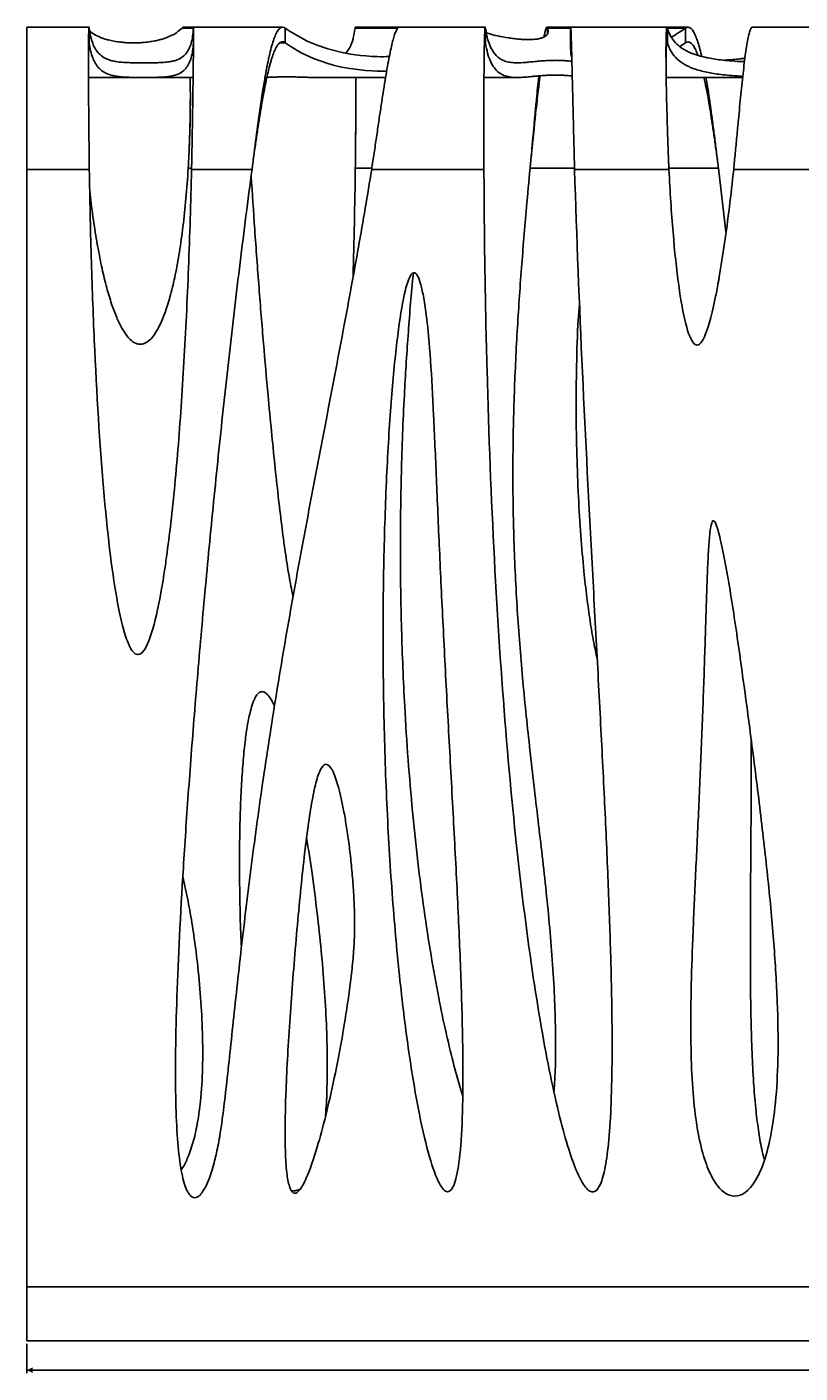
# Model space of a CAD drawing. Header units: millimetres. Extents: x 65 to 2129, y 75 to 1124.
# Tile 10 of 21: x 65 to 329, y 665 to 1124. Entities that reach past the tile are written whole.
import ezdxf

# ---------------------------------------------------------------- set-up
doc = ezdxf.new("R2010")
doc.units = ezdxf.units.MM
doc.layers.add('FORMAT', color=7, linetype='Continuous')
doc.styles.add('SLDTEXTSTYLE0', font='TXT', dxfattribs={"width": 0.605})
doc.dimstyles.new('SLDDIMSTYLE0', dxfattribs={"dimtxt": 2.568319, "dimasz": 2, "dimexe": 0, "dimexo": 0.0625, "dimgap": 0.64208, "dimtad": 1, "dimrnd": 1e-09, "dimzin": 12, "dimdsep": 46, "dimtxsty": 'SLDTEXTSTYLE0', "dimsah": 1, "dimcen": 0.09, "dimadec": 0, "dimazin": 3, "dimtfac": 1, "dimtofl": 0, "dimtmove": 0, "dimatfit": 3, "dimfxl": 0, "dimfrac": 2, "dimtolj": 1, "dimtzin": 12, "dimarcsym": 0})

# ---------------------------------------------------------------- blocks, each defined once
blk = doc.blocks.new('_D')
at = {"layer": 'FORMAT'}
for p, q in [((65.3, 674.82), (65.3, 664.82)), ((1545.3, 674.82), (1545.3, 664.82)), ((65.3, 665.81), (1545.3, 665.81))]:
    blk.add_line(p, q, dxfattribs=at)
for points in [[(65.3, 665.81), (67.3, 664.81), (67.3, 666.81)], [(1545.3, 665.81), (1543.3, 666.81), (1543.3, 664.81)]]:
    blk.add_solid(points, dxfattribs=at)
at = {"layer": 'FORMAT', "insert": (801.38, 669.22), "char_height": 2.646, "attachment_point": 1, "style": 'SLDTEXTSTYLE0'}
blk.add_mtext('1480', dxfattribs=at)

msp = doc.modelspace()

# ---------------------------------------------------------------- linework, layer by layer
at = {"color": 7, "linetype": 'Continuous', "lineweight": 25}
for p, q in [((86.623, 1124.017), (65.303, 1124.017)), ((65.303, 1075.472), (65.303, 1124.017)), ((86.583, 1118.72), (86.583, 1123.683)), ((122.15, 1123.683), (118.256, 1123.683)), ((122.173, 1124.017), (118.825, 1124.017)), ((122.15, 1123.683), (122.15, 1118.72)), ((152.555, 1124.017), (122.173, 1124.017)), ((153.422, 1118.72), (153.422, 1123.683)), ((192.389, 1124.017), (177.32, 1124.017)), ((191.886, 1123.683), (177.332, 1123.683)), ((221.851, 1124.017), (192.389, 1124.017)), ((221.838, 1118.72), (221.838, 1123.683)), ((250.909, 1124.017), (242.803, 1124.017)), ((250.922, 1123.683), (243.011, 1123.683)), ((243.011, 1121.787), (243.011, 1123.683)), ((250.904, 1122.608), (250.904, 1117.645)), ((283.847, 1124.017), (250.909, 1124.017)), ((250.922, 1123.683), (250.922, 1118.72)), ((290.998, 1124.017), (283.847, 1124.017)), ((284.001, 1118.72), (284.001, 1123.683)), ((290.117, 1123.683), (284.001, 1123.683)), ((290.117, 1123.683), (290.117, 1118.72)), ((370.893, 1124.017), (312.892, 1124.017)), ((153.422, 1118.72), (151.749, 1118.72)), ((284.001, 1118.72), (283.722, 1118.72)), ((288.161, 1117.472), (290.117, 1118.72)), ((86.33, 1106.854), (122.034, 1106.854)), ((164.124, 1106.854), (187.744, 1106.854)), ((221.356, 1106.854), (232.715, 1106.854)), ((283.54, 1106.854), (309.641, 1106.854)), ((86.557, 1079.85), (86.557, 1079.954)), ((177.456, 1079.599), (177.456, 1079.534)), ((65.303, 1075.472), (86.611, 1075.472)), ((65.303, 1075.472), (65.303, 694.238)), ((86.611, 1075.472), (86.611, 1075.866)), ((120.368, 1075.866), (121.513, 1075.866)), ((121.513, 1075.866), (121.58, 1078.892)), ((121.513, 1075.866), (121.513, 1075.472)), ((121.513, 1075.472), (142.146, 1075.472)), ((142.597, 1079.017), (142.597, 1079.017)), ((177.413, 1075.866), (183.002, 1075.866)), ((183.002, 1075.866), (183.002, 1075.472)), ((183.002, 1075.472), (221.32, 1075.472)), ((221.32, 1075.472), (221.32, 1075.866)), ((237.077, 1075.866), (252.253, 1075.866)), ((237.41, 1079.237), (237.41, 1079.212)), ((252.174, 1078.864), (252.174, 1078.845)), ((252.264, 1075.472), (284.476, 1075.472)), ((284.338, 1078.886), (284.476, 1075.866)), ((284.476, 1075.472), (284.476, 1075.866)), ((284.476, 1075.866), (301.411, 1075.866)), ((300.983, 1079.017), (300.983, 1079.017)), ((303.916, 1054.21), (301.411, 1075.866)), ((306.571, 1075.866), (306.571, 1075.472)), ((306.571, 1075.472), (338.493, 1075.472)), ((306.919, 1079.017), (306.919, 1079.016)), ((231.208, 971.892), (231.208, 971.498)), ((65.303, 694.238), (1545.303, 694.238)), ((65.303, 675.813), (65.303, 694.238)), ((65.303, 675.813), (1545.303, 675.813)), ((65.303, 675.813), (65.303, 675.813)), ((90.303, 675.812), (1520.303, 675.812))]:
    msp.add_line(p, q, dxfattribs=at)
at = {"color": 7, "linetype": 'Continuous', "lineweight": 25, "flags": 128}
for points in [[(189.027, 1114.004), (188.877, 1113.994), (187.939, 1113.96), (187.023, 1113.946), (186.066, 1113.949), (184.9, 1113.973), (183.168, 1114.049), (180.971, 1114.207), (179.141, 1114.39), (175.723, 1114.858), (172.869, 1115.384), (168.035, 1116.599), (164.339, 1117.847), (161.014, 1119.251), (155.121, 1122.523), (153.422, 1123.683), (153.422, 1123.683)], [(188.106, 1108.991), (187.939, 1108.985), (187.023, 1108.971), (186.066, 1108.974), (184.9, 1108.998), (183.167, 1109.074), (180.937, 1109.234), (179.141, 1109.416), (175.617, 1109.888), (172.727, 1110.418), (170.267, 1111.001), (168.034, 1111.631), (163.164, 1113.335), (158.926, 1115.312), (155.121, 1117.56), (153.422, 1118.72), (153.422, 1118.72)], [(65.303, 675.813), (65.486, 675.812), (66.03, 675.812), (66.928, 675.812), (68.167, 675.812), (69.729, 675.812), (71.591, 675.812), (73.725, 675.812), (76.102, 675.812), (78.685, 675.812), (81.438, 675.812), (84.32, 675.812), (87.29, 675.812), (90.303, 675.812)], [(95.303, 675.813), (93.746, 675.813), (92.266, 675.813), (90.939, 675.813), (89.831, 675.813), (88.997, 675.813), (88.479, 675.813), (88.303, 675.813), (88.479, 675.813), (88.997, 675.813), (89.831, 675.813), (90.939, 675.813), (92.266, 675.812), (93.746, 675.812), (95.303, 675.812), (96.861, 675.812), (98.341, 675.812), (99.668, 675.813), (100.776, 675.813), (101.61, 675.813), (102.128, 675.813), (102.303, 675.813), (102.128, 675.813), (101.61, 675.813), (100.776, 675.813), (99.668, 675.813), (98.341, 675.813), (96.861, 675.813), (95.303, 675.813)]]:
    msp.add_lwpolyline(points, dxfattribs=at)
at = {"color": 7, "linetype": 'Continuous', "lineweight": 25}
for points, knots in [([(86.521, 1123.988), (86.516, 1123.995), (86.498, 1124.022), (86.464, 1123.748), (86.422, 1123.007), (86.383, 1121.59), (86.353, 1119.687), (86.335, 1117.597), (86.324, 1115.522), (86.319, 1113.602), (86.318, 1111.273), (86.323, 1108.412), (86.337, 1104.879), (86.361, 1100.912), (86.393, 1096.52), (86.434, 1091.726), (86.484, 1086.568), (86.543, 1081.097), (86.588, 1077.37), (86.611, 1075.472)], [0, 0, 0, 0, 0.01765099, 0.06531423, 0.1354908, 0.20411306, 0.27118106, 0.33669488, 0.37951849, 0.42165089, 0.46309213, 0.52063378, 0.58091054, 0.64392231, 0.70966893, 0.77815024, 0.84936602, 0.92331603, 1, 1, 1, 1]), ([(122.15, 1123.683), (122.05, 1121.745), (121.802, 1120.045), (121.17, 1117.854), (120.916, 1117.183), (120.305, 1115.961), (119.949, 1115.409), (119.109, 1114.424), (118.626, 1113.991), (117.483, 1113.244), (116.825, 1112.93), (115.618, 1112.548), (115.178, 1112.436), (114.189, 1112.241), (113.641, 1112.158), (112.677, 1112.057), (112.332, 1112.027), (111.566, 1111.974), (111.148, 1111.951), (110.421, 1111.922), (110.161, 1111.914), (109.589, 1111.898), (109.278, 1111.891), (108.736, 1111.883), (108.543, 1111.88), (108.121, 1111.875), (107.893, 1111.873), (107.504, 1111.87), (107.366, 1111.869), (107.07, 1111.867), (106.91, 1111.866), (106.561, 1111.865), (106.372, 1111.864), (105.947, 1111.863), (105.71, 1111.863), (105.331, 1111.863), (105.205, 1111.863), (104.951, 1111.863), (104.824, 1111.863), (104.582, 1111.863), (104.464, 1111.863), (104.242, 1111.864), (104.138, 1111.864), (103.837, 1111.865), (103.655, 1111.866), (103.323, 1111.867), (103.171, 1111.868), (102.744, 1111.87), (102.495, 1111.873), (102.039, 1111.877), (101.833, 1111.88), (101.256, 1111.888), (100.924, 1111.894), (100.314, 1111.909), (100.036, 1111.917), (99.257, 1111.945), (98.809, 1111.967), (97.989, 1112.019), (97.619, 1112.048), (96.583, 1112.148), (95.991, 1112.229), (94.917, 1112.422), (94.436, 1112.534), (93.55, 1112.787), (93.146, 1112.928), (92.395, 1113.241), (92.048, 1113.412), (91.077, 1113.971), (90.519, 1114.404), (89.534, 1115.388), (89.107, 1115.94), (88.356, 1117.165), (88.032, 1117.837), (87.474, 1119.301), (87.24, 1120.093), (86.852, 1121.798), (86.699, 1122.71), (86.583, 1123.683)], [0, 0, 0, 0, 0.125, 0.125, 0.1875, 0.1875, 0.25, 0.25, 0.3125, 0.3125, 0.375, 0.375, 0.40625, 0.40625, 0.4375, 0.4375, 0.453125, 0.453125, 0.46875, 0.46875, 0.4765625, 0.4765625, 0.484375, 0.484375, 0.4882812, 0.4882812, 0.4921875, 0.4921875, 0.4941406, 0.4941406, 0.4960937, 0.4960937, 0.4980469, 0.4980469, 0.5, 0.5, 0.5009766, 0.5009766, 0.5019531, 0.5019531, 0.5029297, 0.5029297, 0.5039062, 0.5039062, 0.5058594, 0.5058594, 0.5078125, 0.5078125, 0.5117187, 0.5117187, 0.515625, 0.515625, 0.5234375, 0.5234375, 0.53125, 0.53125, 0.546875, 0.546875, 0.5625, 0.5625, 0.59375, 0.59375, 0.625, 0.625, 0.65625, 0.65625, 0.6875, 0.6875, 0.75, 0.75, 0.8125, 0.8125, 0.875, 0.875, 0.9375, 0.9375, 1, 1, 1, 1]), ([(118.256, 1123.683), (117.717, 1123.199), (116.639, 1122.23), (114.411, 1120.998), (112.145, 1120.128), (110.13, 1119.574), (108.549, 1119.235), (106.966, 1118.984), (105.485, 1118.817), (104.227, 1118.719), (102.836, 1118.658), (101.445, 1118.647), (99.942, 1118.688), (98.531, 1118.782), (97.235, 1118.915), (95.672, 1119.131), (93.986, 1119.442), (92.375, 1119.856), (90.504, 1120.476), (88.61, 1121.338), (87.312, 1122.19), (86.832, 1122.709), (86.725, 1122.825)], [0, 0, 0, 0, 0.1279614, 0.2558728, 0.3574475, 0.399322, 0.4411537, 0.476993, 0.4952106, 0.5133285, 0.527933, 0.5426544, 0.5558132, 0.5761173, 0.5959893, 0.6159215, 0.6625464, 0.7094062, 0.7562507, 0.8627308, 0.9694093, 1, 1, 1, 1]), ([(118.256, 1123.683), (118.449, 1123.895), (118.647, 1124.112), (118.82, 1124.011), (118.825, 1124.009)], [0, 0, 0, 0, 0.9728289, 1, 1, 1, 1]), ([(121.513, 1075.472), (121.548, 1077.205), (121.617, 1080.66), (121.711, 1085.818), (121.797, 1090.852), (121.875, 1095.702), (121.944, 1100.31), (122.005, 1104.62), (122.057, 1108.586), (122.101, 1112.163), (122.136, 1115.316), (122.163, 1118.015), (122.182, 1120.236), (122.192, 1121.961), (122.194, 1123.187), (122.188, 1123.803), (122.18, 1124.022), (122.174, 1124), (122.173, 1123.994)], [0, 0, 0, 0, 0.0700685, 0.1397078, 0.2089181, 0.2776995, 0.3460521, 0.4139763, 0.481472, 0.5485395, 0.615179, 0.6813905, 0.7471744, 0.8125308, 0.8774598, 0.9419617, 0.9847368, 1, 1, 1, 1]), ([(153.422, 1123.683), (153.239, 1123.824), (152.983, 1123.983), (152.636, 1124.014), (152.616, 1124.015), (152.584, 1124.017), (152.574, 1124.017), (152.561, 1124.017), (152.557, 1124.017), (152.553, 1124.017), (152.551, 1124.017), (152.545, 1124.017), (152.541, 1124.017), (152.506, 1124.016), (152.475, 1124.014), (152.381, 1124.005), (152.318, 1123.994), (152.13, 1123.943), (152.005, 1123.888), (151.381, 1123.503), (150.884, 1122.847), (149.895, 1120.819), (149.402, 1119.448), (148.668, 1116.869), (148.423, 1115.923), (148.058, 1114.378), (147.936, 1113.843), (147.754, 1113.009), (147.693, 1112.726), (147.602, 1112.294), (147.572, 1112.149), (147.526, 1111.929), (147.511, 1111.856), (147.488, 1111.745), (147.481, 1111.708), (147.469, 1111.653), (147.466, 1111.634), (147.458, 1111.597), (147.454, 1111.575), (147.041, 1109.55), (146.624, 1107.262), (145.773, 1102.141), (145.339, 1099.308), (144.455, 1093.16), (144.005, 1089.845), (143.088, 1082.868), (142.621, 1079.207), (142.146, 1075.472)], [0, 0, 0, 0, 0.0625, 0.0625, 0.0664062, 0.0664062, 0.0683594, 0.0683594, 0.0688477, 0.0688477, 0.0693359, 0.0693359, 0.0703125, 0.0703125, 0.078125, 0.078125, 0.09375, 0.09375, 0.125, 0.125, 0.25, 0.25, 0.375, 0.375, 0.4375, 0.4375, 0.46875, 0.46875, 0.484375, 0.484375, 0.4921875, 0.4921875, 0.4960938, 0.4960938, 0.4980469, 0.4980469, 0.4990234, 0.4990234, 0.5, 0.5, 0.625, 0.625, 0.75, 0.75, 0.875, 0.875, 1, 1, 1, 1]), ([(177.332, 1123.683), (177.13, 1122.431), (176.726, 1119.926), (175.708, 1117.096), (174.674, 1115.754), (174.2, 1115.139)], [0, 0, 0, 0, 0.3511347, 0.7024724, 1, 1, 1, 1]), ([(177.332, 1123.683), (177.354, 1123.88), (177.376, 1124.095), (177.395, 1124.002), (177.397, 1123.995)], [0, 0, 0, 0, 0.9206293, 1, 1, 1, 1]), ([(183.002, 1075.472), (183.281, 1077.339), (183.836, 1081.041), (184.641, 1086.535), (185.418, 1091.826), (186.164, 1096.849), (186.882, 1101.543), (187.569, 1105.859), (188.227, 1109.757), (188.856, 1113.207), (189.455, 1116.189), (190.024, 1118.69), (190.564, 1120.706), (191.074, 1122.241), (191.555, 1123.305), (191.896, 1123.764), (192.113, 1123.931), (192.22, 1123.986), (192.311, 1124.014), (192.367, 1124.015), (192.389, 1124.016)], [0, 0, 0, 0, 0.0756688, 0.1500996, 0.2232928, 0.2952491, 0.3659692, 0.4354536, 0.5037032, 0.5707186, 0.6365008, 0.7010505, 0.7643688, 0.8264565, 0.8873147, 0.9469446, 0.9616657, 0.97631, 0.9908776, 1, 1, 1, 1]), ([(221.758, 1124.004), (221.746, 1123.996), (221.719, 1123.978), (221.668, 1123.633), (221.605, 1122.787), (221.532, 1121.013), (221.464, 1118.473), (221.406, 1115.201), (221.363, 1111.636), (221.335, 1107.662), (221.316, 1103.002), (221.306, 1097.927), (221.302, 1092.635), (221.304, 1087.309), (221.309, 1081.517), (221.317, 1077.524), (221.32, 1075.472)], [0, 0, 0, 0, 0.0334945, 0.0734727, 0.1499338, 0.2217916, 0.3104052, 0.3908401, 0.4630929, 0.5325159, 0.6099577, 0.695415, 0.7647954, 0.8386871, 0.9170889, 1, 1, 1, 1]), ([(251.235, 1112.388), (251.147, 1112.398), (250.663, 1112.453), (249.71, 1112.544), (248.393, 1112.634), (247.411, 1112.678), (246.698, 1112.699), (245.97, 1112.708), (245.386, 1112.708), (244.727, 1112.701), (243.663, 1112.673), (242.146, 1112.596), (240.644, 1112.48), (238.801, 1112.31), (237.059, 1112.131), (234.806, 1111.922), (232.625, 1111.813), (230.52, 1111.929), (228.796, 1112.288), (227.324, 1112.896), (225.652, 1114.035), (224.012, 1116.098), (222.626, 1119.392), (222.092, 1122.303), (221.838, 1123.683)], [0, 0, 0, 0, 0.0048081, 0.0263006, 0.0370627, 0.041331, 0.0456361, 0.0478607, 0.050099, 0.0521511, 0.0557584, 0.0653536, 0.084365, 0.1037074, 0.1415496, 0.1794987, 0.2556912, 0.3313509, 0.4070139, 0.4827964, 0.5585794, 0.7106573, 0.862865, 1, 1, 1, 1]), ([(243.011, 1123.683), (243.082, 1123.398), (243.225, 1122.826), (243.238, 1122.008), (242.767, 1121.222), (241.798, 1120.605), (240.568, 1120.174), (239.446, 1119.956), (238.325, 1119.839), (237.336, 1119.786), (236.23, 1119.773), (234.863, 1119.809), (233.192, 1119.922), (231.43, 1120.109), (228.86, 1120.48), (225.909, 1121.039), (223.558, 1121.619), (222.435, 1121.972), (222.185, 1122.051)], [0, 0, 0, 0, 0.1112602, 0.2227809, 0.3337991, 0.4443716, 0.4981926, 0.5375994, 0.5568143, 0.5730188, 0.5893107, 0.6076625, 0.638032, 0.6822803, 0.7267444, 0.8459534, 0.9656957, 1, 1, 1, 1]), ([(243.011, 1123.683), (242.963, 1123.816), (242.864, 1124.088), (242.666, 1123.974), (242.425, 1123.406), (242.154, 1122.384), (241.949, 1121.28), (241.85, 1120.75)], [0, 0, 0, 0, 0.1854693, 0.3808199, 0.5860622, 0.8012053, 1, 1, 1, 1]), ([(250.952, 1124.016), (250.95, 1124.014), (250.946, 1124.005), (250.936, 1123.918), (250.929, 1123.841), (250.922, 1123.683)], [0.9375, 0.9375, 0.9375, 0.9375, 0.96875, 0.96875, 1, 1, 1, 1]), ([(252.264, 1075.472), (252.215, 1077.3), (252.118, 1080.931), (251.981, 1086.328), (251.853, 1091.544), (251.732, 1096.517), (251.62, 1101.186), (251.516, 1105.501), (251.42, 1109.419), (251.333, 1112.906), (251.253, 1115.937), (251.182, 1118.495), (251.119, 1120.57), (251.065, 1122.16), (251.018, 1123.268), (250.988, 1123.768), (250.97, 1123.951), (250.961, 1124.009), (250.956, 1124.013), (250.954, 1124.014)], [0, 0, 0, 0, 0.0738923, 0.1468035, 0.2187337, 0.289683, 0.3596513, 0.4286388, 0.4966456, 0.5636716, 0.6297171, 0.6947821, 0.7588667, 0.821971, 0.8840951, 0.9452392, 0.9654103, 0.9854723, 1, 1, 1, 1]), ([(283.847, 1124.009), (283.83, 1124.004), (283.79, 1123.992), (283.716, 1123.756), (283.633, 1123.13), (283.556, 1121.832), (283.502, 1120.009), (283.471, 1117.674), (283.464, 1114.851), (283.479, 1111.626), (283.517, 1108.051), (283.58, 1104.172), (283.667, 1099.954), (283.779, 1095.439), (283.916, 1090.675), (284.077, 1085.715), (284.262, 1080.615), (284.405, 1077.192), (284.476, 1075.472)], [0, 0, 0, 0, 0.0266957, 0.0599226, 0.1265275, 0.1933688, 0.2604479, 0.3277662, 0.3953252, 0.4631264, 0.5277694, 0.593114, 0.6591618, 0.7259143, 0.7933729, 0.8615392, 0.9304144, 1, 1, 1, 1]), ([(310.259, 1112.24), (309.764, 1112.262), (307.833, 1112.347), (305.105, 1112.537), (302.122, 1112.834), (299.642, 1113.19), (296.45, 1113.79), (292.875, 1114.765), (289.521, 1116.299), (287.043, 1118.156), (285.313, 1120.34), (284.427, 1122.246), (284.079, 1123.421), (284.001, 1123.683)], [0, 0, 0, 0, 0.0204877, 0.0799375, 0.1394969, 0.1991579, 0.2587466, 0.3987485, 0.5389017, 0.6792, 0.8195262, 0.9596735, 1, 1, 1, 1]), ([(285.296, 1120.634), (285.394, 1120.687), (287.005, 1121.565), (288.61, 1122.657), (290.117, 1123.683)], [0, 0, 0, 0, 0.0608971, 1, 1, 1, 1]), ([(295.656, 1114.109), (295.629, 1114.229), (295.383, 1115.353), (294.896, 1117.174), (294.188, 1119.515), (293.443, 1121.425), (292.663, 1122.884), (291.848, 1123.795), (290.997, 1124.156), (290.413, 1123.842), (290.117, 1123.683)], [0, 0, 0, 0, 0.0152041, 0.1427206, 0.274626, 0.4109209, 0.5516055, 0.6966801, 0.8461449, 1, 1, 1, 1]), ([(306.571, 1075.472), (306.752, 1077.312), (307.12, 1081.065), (307.662, 1086.788), (308.163, 1092.087), (308.622, 1096.879), (309.04, 1101.133), (309.461, 1105.244), (309.885, 1109.142), (310.313, 1112.754), (310.743, 1116.004), (311.176, 1118.813), (311.612, 1121.102), (312.051, 1122.806), (312.443, 1123.698), (312.723, 1124.023), (312.856, 1123.992), (312.892, 1123.984)], [0, 0, 0, 0, 0.0744588, 0.151859, 0.2322006, 0.2944081, 0.3582719, 0.423792, 0.4909685, 0.5598014, 0.6302907, 0.7024364, 0.7762385, 0.851697, 0.9288118, 0.981162, 1, 1, 1, 1]), ([(86.521, 1118.991), (86.516, 1118.997), (86.498, 1119.021), (86.464, 1118.778), (86.422, 1118.119), (86.383, 1116.859), (86.353, 1115.17), (86.335, 1113.305), (86.325, 1111.609), (86.322, 1110.592), (86.321, 1110.163)], [0, 0, 0, 0, 0.0429632, 0.1589772, 0.3297889, 0.4968168, 0.6600611, 0.8195222, 0.923755, 1, 1, 1, 1]), ([(122.15, 1118.72), (122.05, 1116.782), (121.802, 1115.083), (121.171, 1112.89), (120.916, 1112.219), (120.306, 1110.994), (119.951, 1110.441), (119.112, 1109.453), (118.629, 1109.019), (117.487, 1108.268), (116.83, 1107.951), (115.624, 1107.566), (115.184, 1107.452), (114.197, 1107.254), (113.65, 1107.171), (112.688, 1107.067), (112.343, 1107.036), (111.58, 1106.982), (111.163, 1106.958), (110.438, 1106.929), (110.18, 1106.92), (109.611, 1106.903), (109.301, 1106.896), (108.763, 1106.887), (108.571, 1106.884), (108.152, 1106.878), (107.926, 1106.876), (107.541, 1106.873), (107.405, 1106.872), (107.113, 1106.87), (106.956, 1106.869), (106.611, 1106.867), (106.424, 1106.867), (106.006, 1106.866), (105.775, 1106.865), (105.399, 1106.865), (105.273, 1106.865), (105.018, 1106.865), (104.891, 1106.865), (104.646, 1106.865), (104.527, 1106.865), (104.302, 1106.866), (104.195, 1106.866), (103.89, 1106.867), (103.705, 1106.868), (103.368, 1106.869), (103.214, 1106.87), (102.924, 1106.872), (102.788, 1106.873), (102.533, 1106.875), (102.413, 1106.876), (102.07, 1106.88), (101.863, 1106.883), (101.283, 1106.891), (100.948, 1106.898), (100.332, 1106.913), (100.053, 1106.922), (99.273, 1106.95), (98.825, 1106.973), (98.005, 1107.026), (97.633, 1107.056), (96.595, 1107.157), (96.001, 1107.24), (94.925, 1107.435), (94.444, 1107.547), (93.559, 1107.802), (93.154, 1107.944), (92.403, 1108.258), (92.056, 1108.43), (91.083, 1108.991), (90.525, 1109.425), (89.539, 1110.413), (89.11, 1110.966), (88.357, 1112.194), (88.033, 1112.868), (87.195, 1115.069), (86.814, 1116.775), (86.583, 1118.72)], [0, 0, 0, 0, 0.125, 0.125, 0.1875, 0.1875, 0.25, 0.25, 0.3125, 0.3125, 0.375, 0.375, 0.40625, 0.40625, 0.4375, 0.4375, 0.453125, 0.453125, 0.46875, 0.46875, 0.4765625, 0.4765625, 0.484375, 0.484375, 0.4882812, 0.4882812, 0.4921875, 0.4921875, 0.4941406, 0.4941406, 0.4960937, 0.4960937, 0.4980469, 0.4980469, 0.5, 0.5, 0.5009766, 0.5009766, 0.5019531, 0.5019531, 0.5029297, 0.5029297, 0.5039062, 0.5039062, 0.5058594, 0.5058594, 0.5078125, 0.5078125, 0.5097656, 0.5097656, 0.5117187, 0.5117187, 0.515625, 0.515625, 0.5234375, 0.5234375, 0.53125, 0.53125, 0.546875, 0.546875, 0.5625, 0.5625, 0.59375, 0.59375, 0.625, 0.625, 0.65625, 0.65625, 0.6875, 0.6875, 0.75, 0.75, 0.8125, 0.8125, 0.875, 0.875, 1, 1, 1, 1]), ([(153.422, 1118.72), (153.312, 1118.787), (153.057, 1118.942), (152.668, 1119.034), (152.263, 1119.003), (151.753, 1118.802), (151.128, 1118.264), (150.384, 1117.147), (149.644, 1115.555), (149.032, 1113.84), (148.544, 1112.239), (148.178, 1110.922), (147.813, 1109.493), (147.362, 1107.591), (146.822, 1105.089), (146.19, 1101.852), (145.546, 1098.253), (144.889, 1094.31), (144.22, 1090.05), (143.538, 1085.511), (142.996, 1081.791), (142.683, 1079.608), (142.598, 1079.019)], [0, 0, 0, 0, 0.0273613, 0.0637352, 0.0973243, 0.1289867, 0.1928409, 0.2574305, 0.3227561, 0.3888181, 0.4221383, 0.455643, 0.4893322, 0.523206, 0.5815031, 0.641832, 0.7041926, 0.7685852, 0.8350098, 0.9034663, 0.9739548, 1, 1, 1, 1]), ([(251.383, 1107.354), (251.219, 1107.372), (250.658, 1107.435), (249.587, 1107.535), (248.167, 1107.626), (247.11, 1107.667), (246.331, 1107.682), (245.702, 1107.687), (245.033, 1107.683), (244.227, 1107.668), (243.197, 1107.63), (242.171, 1107.572), (240.788, 1107.474), (239.414, 1107.351), (237.575, 1107.171), (235.789, 1106.998), (234.034, 1106.876), (232.07, 1106.828), (230.058, 1106.984), (228.11, 1107.521), (226.354, 1108.49), (224.815, 1110.016), (223.515, 1112.236), (222.527, 1115.034), (222.045, 1117.346), (221.849, 1118.647), (221.838, 1118.72)], [0, 0, 0, 0, 0.008882, 0.0303547, 0.0411146, 0.046517, 0.0489941, 0.0514961, 0.0536658, 0.0565859, 0.0620129, 0.071349, 0.0808979, 0.1033688, 0.1259752, 0.1715274, 0.2164192, 0.2613143, 0.3512479, 0.4414213, 0.5316363, 0.6468664, 0.7621556, 0.8776116, 0.9931199, 1, 1, 1, 1]), ([(250.922, 1118.72), (250.918, 1117.843), (250.91, 1116.089), (251.027, 1114.503), (251.187, 1113.841), (251.19, 1113.828)], [0, 0, 0, 0, 0.4951798, 0.9903589, 1, 1, 1, 1]), ([(250.952, 1119.016), (250.951, 1119.015), (250.948, 1119.01), (250.943, 1118.988), (250.937, 1118.941), (250.93, 1118.859), (250.925, 1118.769), (250.922, 1118.72)], [0, 0, 0, 0, 0.1235957, 0.2853945, 0.4853955, 0.7235977, 1, 1, 1, 1]), ([(283.847, 1119.01), (283.83, 1119.005), (283.79, 1118.995), (283.716, 1118.785), (283.633, 1118.226), (283.555, 1117.083), (283.504, 1115.424), (283.477, 1114.12), (283.475, 1113.263), (283.475, 1113.239)], [0, 0, 0, 0, 0.0809774, 0.1817642, 0.3837927, 0.5865333, 0.7899918, 0.9941738, 1, 1, 1, 1]), ([(284.001, 1118.72), (283.994, 1118.744), (283.982, 1118.791), (283.963, 1118.848), (283.945, 1118.896), (283.928, 1118.934), (283.912, 1118.963), (283.897, 1118.985), (283.883, 1119.001), (283.87, 1119.011), (283.861, 1119.014), (283.857, 1119.016)], [0, 0, 0, 0, 0.1345034, 0.2631588, 0.3859661, 0.5029254, 0.6140365, 0.7192995, 0.8187145, 0.9122813, 1, 1, 1, 1]), ([(309.688, 1107.279), (309.387, 1107.292), (307.656, 1107.371), (305.108, 1107.554), (302.115, 1107.853), (299.636, 1108.212), (296.444, 1108.815), (292.872, 1109.795), (289.519, 1111.332), (287.042, 1113.192), (285.313, 1115.378), (284.427, 1117.284), (284.079, 1118.458), (284.001, 1118.72)], [0, 0, 0, 0, 0.012623, 0.0725877, 0.1326629, 0.1928407, 0.2529454, 0.3940443, 0.5352955, 0.6766926, 0.818118, 0.9593632, 1, 1, 1, 1]), ([(294.351, 1114.465), (294.299, 1114.619), (294.003, 1115.491), (293.443, 1116.692), (292.663, 1118.015), (291.848, 1118.818), (290.997, 1119.141), (290.413, 1118.862), (290.117, 1118.72)], [0, 0, 0, 0, 0.0387635, 0.2193441, 0.4057576, 0.5980044, 0.7960851, 1, 1, 1, 1]), ([(310.417, 1113.476), (310.319, 1113.455), (309.815, 1113.347), (308.619, 1113.176), (306.548, 1112.965), (304.626, 1112.831), (303.266, 1112.77), (303.045, 1112.76)], [0, 0, 0, 0, 0.07127326, 0.36450347, 0.6549212, 0.94386837, 1, 1, 1, 1]), ([(164.124, 1106.855), (164.112, 1106.855), (163.672, 1106.841), (162.473, 1106.875), (160.828, 1106.918), (159.041, 1106.978), (157.613, 1107.02), (156.179, 1107.05), (155.14, 1107.062), (154.286, 1107.067), (153.401, 1107.066), (152.449, 1107.057), (151.353, 1107.039), (150.289, 1107.012), (148.935, 1106.97), (147.933, 1106.933), (147.37, 1106.916), (147.227, 1106.911)], [0, 0, 0, 0, 0.0049473, 0.1904908, 0.3765295, 0.4693432, 0.5632538, 0.6099145, 0.6307663, 0.6518545, 0.6699224, 0.6898885, 0.7244057, 0.7782502, 0.83343, 0.9577225, 1, 1, 1, 1]), ([(177.607, 1106.946), (177.608, 1106.139), (177.609, 1104.27), (177.603, 1100.965), (177.59, 1097.151), (177.57, 1093.114), (177.542, 1088.916), (177.507, 1084.607), (177.465, 1080.236), (177.43, 1077.322), (177.413, 1075.866)], [0, 0, 0, 0, 0.0984295, 0.2279085, 0.3571592, 0.4861819, 0.6149769, 0.7435447, 0.8718856, 1, 1, 1, 1]), ([(177.607, 1106.946), (177.606, 1105.868), (177.603, 1103.479), (177.59, 1099.41), (177.57, 1094.878), (177.542, 1090.153), (177.506, 1085.306), (177.477, 1081.763), (177.458, 1079.861), (177.455, 1079.598)], [0, 0, 0, 0, 0.1378878, 0.3055793, 0.4729748, 0.6400747, 0.8068793, 0.973389, 1, 1, 1, 1]), ([(240.503, 1107.442), (240.469, 1107.191), (240.358, 1106.358), (240.137, 1104.66), (239.82, 1102.089), (239.423, 1098.685), (238.948, 1094.362), (238.467, 1089.752), (237.995, 1085.096), (237.548, 1080.602), (237.238, 1077.483), (237.077, 1075.866)], [0, 0, 0, 0, 0.03085, 0.1021972, 0.1959179, 0.3120033, 0.4504425, 0.6112226, 0.7308801, 0.8604734, 1, 1, 1, 1]), ([(240.09, 1107.407), (240.008, 1106.671), (239.795, 1104.753), (239.423, 1101.137), (238.948, 1096.282), (238.467, 1091.094), (237.995, 1085.856), (237.659, 1082.053), (237.46, 1079.8), (237.41, 1079.236)], [0, 0, 0, 0, 0.09271959, 0.24152242, 0.41897764, 0.6250686, 0.77844733, 0.94456131, 1, 1, 1, 1]), ([(120.986, 1106.854), (121.009, 1106.187), (121.067, 1104.486), (121.104, 1101.392), (121.106, 1097.646), (121.056, 1093.623), (120.959, 1089.383), (120.812, 1084.971), (120.62, 1080.436), (120.452, 1077.395), (120.368, 1075.866)], [0, 0, 0, 0, 0.0822789, 0.2094619, 0.3379259, 0.4676868, 0.5987599, 0.7311602, 0.8649022, 1, 1, 1, 1]), ([(301.411, 1075.866), (301.191, 1077.489), (300.756, 1080.694), (300.096, 1085.426), (299.441, 1089.945), (298.789, 1094.203), (298.142, 1098.164), (297.498, 1101.781), (296.939, 1104.686), (296.588, 1106.262), (296.456, 1106.854)], [0, 0, 0, 0, 0.1430493, 0.2825396, 0.4184715, 0.5508458, 0.6796635, 0.8049255, 0.9266329, 1, 1, 1, 1]), ([(300.981, 1079.017), (300.904, 1079.66), (300.611, 1082.083), (300.096, 1086.226), (299.441, 1091.31), (298.79, 1096.104), (298.142, 1100.546), (297.582, 1104.14), (297.232, 1106.12), (297.102, 1106.854)], [0, 0, 0, 0, 0.06415207, 0.2416391, 0.41458452, 0.58298905, 0.74685352, 0.90617887, 1, 1, 1, 1]), ([(121.097, 1101.376), (121.098, 1100.902), (121.1, 1099.018), (121.054, 1095.437), (120.96, 1090.682), (120.81, 1085.714), (120.666, 1081.745), (120.556, 1079.456), (120.528, 1078.868)], [0, 0, 0, 0, 0.0707114, 0.2811307, 0.49367, 0.7083485, 0.9251847, 1, 1, 1, 1]), ([(121.513, 1075.472), (121.246, 1064.183), (120.898, 1052.965), (120.037, 1030.968), (119.522, 1020.189), (118.321, 999.403), (117.635, 989.396), (116.085, 970.512), (115.223, 961.637), (113.796, 949.468), (113.298, 945.603), (112.518, 940.131), (112.252, 938.361), (111.846, 935.793), (111.709, 934.951), (111.435, 933.317), (111.298, 932.522), (110.066, 925.569), (108.968, 920.803), (105.701, 910.369), (103.563, 908.564), (99.537, 913.233), (97.649, 919.707), (94.249, 938.95), (92.735, 951.719), (90.164, 981.637), (89.106, 998.785), (87.89, 1026.424), (87.546, 1035.958), (86.985, 1055.449), (86.767, 1065.407), (86.611, 1075.472)], [0, 0, 0, 0, 0.0625, 0.0625, 0.125, 0.125, 0.1875, 0.1875, 0.25, 0.25, 0.28125, 0.28125, 0.296875, 0.296875, 0.3046875, 0.3046875, 0.3125, 0.3125, 0.375, 0.375, 0.5, 0.5, 0.625, 0.625, 0.75, 0.75, 0.875, 0.875, 0.9375, 0.9375, 1, 1, 1, 1]), ([(120.368, 1075.866), (120.131, 1072.415), (119.676, 1065.765), (118.66, 1056.225), (117.451, 1047.546), (116.049, 1039.802), (114.484, 1033.054), (112.778, 1027.354), (111.006, 1022.869), (109.199, 1019.55), (107.414, 1017.299), (105.599, 1016.031), (103.867, 1015.723), (102.328, 1016.112), (100.844, 1017.106), (99.234, 1018.843), (97.54, 1021.502), (95.793, 1025.197), (94.085, 1029.827), (92.436, 1035.397), (90.877, 1041.859), (89.422, 1049.186), (88.113, 1057.345), (87.218, 1063.849), (86.837, 1067.635), (86.758, 1068.41)], [0, 0, 0, 0, 0.0853303, 0.1644081, 0.2366142, 0.3014373, 0.3584656, 0.4073919, 0.4480477, 0.47717, 0.5002493, 0.5183688, 0.530216, 0.5423496, 0.5564229, 0.5735973, 0.6003627, 0.6337695, 0.674222, 0.72193, 0.7769673, 0.8381157, 0.906144, 0.980785, 1, 1, 1, 1]), ([(183.002, 1075.472), (181.579, 1066.713), (180.066, 1057.863), (176.895, 1040.006), (175.239, 1030.999), (170.125, 1003.742), (166.522, 985.257), (161.148, 956.96), (159.363, 947.432), (155.86, 928.185), (154.143, 918.465), (150.83, 898.874), (149.234, 889.001), (146.207, 869.211), (144.776, 859.292), (142.776, 844.534), (142.134, 839.635), (140.899, 829.919), (140.306, 825.1), (139.17, 815.59), (138.627, 810.899), (137.589, 801.702), (137.093, 797.195), (136.145, 788.437), (135.692, 784.185), (134.823, 776.016), (134.406, 772.1), (133.599, 764.7), (133.208, 761.215), (132.44, 754.787), (132.062, 751.844), (131.587, 748.581), (131.492, 747.949), (131.301, 746.73), (131.205, 746.142), (130.912, 744.411), (130.71, 743.311), (130.089, 740.167), (129.654, 738.28), (128.316, 733.203), (127.378, 730.599), (125.522, 726.791), (124.603, 725.588), (122.86, 724.461), (122.034, 724.539), (120.523, 725.878), (119.837, 727.139), (118.629, 730.762), (118.107, 733.124), (117.237, 738.878), (116.889, 742.269), (116.366, 750.018), (116.191, 754.376), (115.917, 768.815), (116.068, 780.261), (116.961, 806.397), (117.703, 821.092), (119.206, 845.259), (119.773, 853.668), (121.032, 871.129), (121.724, 880.18), (123.23, 898.845), (124.043, 908.46), (125.788, 928.156), (126.719, 938.238), (128.695, 958.756), (129.741, 969.191), (131.942, 990.281), (133.097, 1000.936), (135.513, 1022.312), (136.773, 1033.033), (139.39, 1054.374), (140.746, 1064.994), (142.146, 1075.472)], [0, 0, 0, 0, 0.03125, 0.03125, 0.0625, 0.0625, 0.125, 0.125, 0.15625, 0.15625, 0.1875, 0.1875, 0.21875, 0.21875, 0.25, 0.25, 0.265625, 0.265625, 0.28125, 0.28125, 0.296875, 0.296875, 0.3125, 0.3125, 0.328125, 0.328125, 0.34375, 0.34375, 0.359375, 0.359375, 0.375, 0.375, 0.3789062, 0.3789062, 0.3828125, 0.3828125, 0.390625, 0.390625, 0.40625, 0.40625, 0.4375, 0.4375, 0.46875, 0.46875, 0.5, 0.5, 0.53125, 0.53125, 0.5625, 0.5625, 0.59375, 0.59375, 0.625, 0.625, 0.6875, 0.6875, 0.75, 0.75, 0.78125, 0.78125, 0.8125, 0.8125, 0.84375, 0.84375, 0.875, 0.875, 0.90625, 0.90625, 0.9375, 0.9375, 0.96875, 0.96875, 1, 1, 1, 1]), ([(177.413, 1075.866), (177.319, 1069.599), (177.134, 1057.334), (176.798, 1045.071), (176.634, 1039.074)], [0, 0, 0, 0, 0.5109361, 1, 1, 1, 1]), ([(252.264, 1075.472), (252.961, 1052.44), (253.899, 1029.19), (256.015, 983.35), (257.191, 960.764), (258.928, 928.2), (259.502, 917.565), (260.608, 896.86), (261.139, 886.789), (262.129, 867.333), (262.588, 857.946), (263.405, 839.963), (263.764, 831.367), (264.36, 815.059), (264.598, 807.347), (264.935, 792.887), (265.035, 786.139), (265.086, 773.671), (265.037, 767.951), (264.785, 757.589), (264.582, 752.947), (264.023, 744.774), (263.667, 741.243), (262.808, 735.311), (262.304, 732.91), (261.16, 729.243), (260.519, 727.977), (259.117, 726.571), (258.354, 726.432), (256.726, 727.259), (255.86, 728.227), (254.046, 731.238), (253.097, 733.282), (250.162, 740.973), (248.086, 748.179), (243.886, 766.371), (241.762, 777.354), (237.65, 802.656), (235.662, 816.975), (231.971, 848.485), (230.269, 865.676), (227.263, 902.468), (225.957, 922.069), (223.81, 963.204), (222.967, 984.739), (222.072, 1018.094), (221.835, 1029.387), (221.484, 1052.247), (221.371, 1063.813), (221.32, 1075.472)], [0, 0, 0, 0, 0.0625, 0.0625, 0.125, 0.125, 0.15625, 0.15625, 0.1875, 0.1875, 0.21875, 0.21875, 0.25, 0.25, 0.28125, 0.28125, 0.3125, 0.3125, 0.34375, 0.34375, 0.375, 0.375, 0.40625, 0.40625, 0.4375, 0.4375, 0.46875, 0.46875, 0.5, 0.5, 0.53125, 0.53125, 0.5625, 0.5625, 0.625, 0.625, 0.6875, 0.6875, 0.75, 0.75, 0.8125, 0.8125, 0.875, 0.875, 0.9375, 0.9375, 0.96875, 0.96875, 1, 1, 1, 1]), ([(237.077, 1075.866), (236.667, 1071.43), (235.62, 1060.099), (234.066, 1041.584), (232.59, 1020.084), (231.548, 997.861), (231.095, 975.024), (231.359, 951.653), (232.397, 928.265), (234.155, 904.895), (236.502, 881.556), (239.278, 857.778), (242.151, 833.541), (244.211, 812.977), (245.28, 796.634), (245.733, 785.066), (245.805, 774.61), (245.664, 766.708), (245.351, 762.301), (245.259, 761.004)], [0, 0, 0, 0, 0.04233034, 0.10812147, 0.17652381, 0.24708823, 0.31948469, 0.39351816, 0.46912546, 0.5418889, 0.61615833, 0.69198415, 0.76933445, 0.84805663, 0.88830337, 0.92493975, 0.95803007, 0.98764875, 1, 1, 1, 1]), ([(306.571, 1075.472), (305.626, 1066.741), (304.61, 1058.309), (302.896, 1046.39), (302.293, 1042.538), (301.566, 1038.368), (301.485, 1037.907), (301.321, 1036.989), (301.238, 1036.531), (300.99, 1035.185), (300.827, 1034.32), (300.34, 1031.821), (300.021, 1030.283), (298.452, 1023.212), (297.276, 1019.527), (295.045, 1015.477), (293.991, 1015.111), (292.003, 1017.09), (291.068, 1019.434), (289.332, 1026.258), (288.53, 1030.738), (287.081, 1041.302), (286.434, 1047.387), (285.317, 1060.687), (284.847, 1067.901), (284.476, 1075.472)], [0, 0, 0, 0, 0.125, 0.125, 0.1875, 0.1875, 0.1953125, 0.1953125, 0.203125, 0.203125, 0.21875, 0.21875, 0.25, 0.25, 0.375, 0.375, 0.5, 0.5, 0.625, 0.625, 0.75, 0.75, 0.875, 0.875, 1, 1, 1, 1]), ([(156.13, 929.829), (155.663, 932.162), (154.653, 937.206), (153.433, 945.315), (152.222, 954.383), (151.055, 964.288), (149.899, 974.98), (148.75, 986.418), (147.449, 1000.217), (146.017, 1016.513), (144.494, 1035.411), (143.08, 1054.471), (142.26, 1067.224), (141.868, 1073.319)], [0, 0, 0, 0, 0.0494506, 0.1069446, 0.1704686, 0.2396941, 0.3143285, 0.394099, 0.4787379, 0.6025543, 0.7342655, 0.8729829, 1, 1, 1, 1]), ([(201.607, 1025.971), (202.211, 1021.297), (202.68, 1016.073), (203.484, 1004.572), (203.819, 998.296), (204.46, 984.786), (204.766, 977.552), (205.416, 962.262), (205.761, 954.206), (206.518, 937.442), (206.932, 928.735), (207.824, 910.879), (208.303, 901.73), (209.298, 883.239), (209.812, 873.898), (210.827, 855.302), (211.327, 846.049), (212.252, 827.937), (212.677, 819.079), (213.392, 802.078), (213.681, 793.935), (214.069, 778.681), (214.168, 771.57), (214.137, 758.676), (214.007, 752.893), (213.498, 742.912), (213.119, 738.715), (212.115, 732.112), (211.49, 729.705), (210.019, 726.819), (209.174, 726.34), (207.31, 727.37), (206.292, 728.878), (204.145, 733.863), (203.016, 737.338), (200.724, 746.152), (199.561, 751.491), (197.278, 763.85), (196.159, 770.869), (194.041, 786.338), (193.042, 794.786), (191.23, 812.799), (190.418, 822.362), (189.027, 842.243), (188.45, 852.56), (187.559, 873.549), (187.246, 884.221), (186.89, 905.497), (186.847, 916.101), (187.015, 936.805), (187.226, 946.905), (187.867, 966.161), (188.296, 975.317), (189.326, 992.255), (189.926, 1000.035), (191.24, 1013.812), (191.955, 1019.806), (193.446, 1029.644), (194.222, 1033.486), (195.396, 1037.421), (195.788, 1038.428), (196.572, 1039.813), (196.962, 1040.19), (197.736, 1040.301), (198.119, 1040.035), (198.872, 1038.865), (199.242, 1037.96), (199.962, 1035.534), (200.312, 1034.012), (200.983, 1030.399), (201.305, 1028.308), (201.607, 1025.971)], [0, 0, 0, 0, 0.03125, 0.03125, 0.0625, 0.0625, 0.09375, 0.09375, 0.125, 0.125, 0.15625, 0.15625, 0.1875, 0.1875, 0.21875, 0.21875, 0.25, 0.25, 0.28125, 0.28125, 0.3125, 0.3125, 0.34375, 0.34375, 0.375, 0.375, 0.40625, 0.40625, 0.4375, 0.4375, 0.46875, 0.46875, 0.5, 0.5, 0.53125, 0.53125, 0.5625, 0.5625, 0.59375, 0.59375, 0.625, 0.625, 0.65625, 0.65625, 0.6875, 0.6875, 0.71875, 0.71875, 0.75, 0.75, 0.78125, 0.78125, 0.8125, 0.8125, 0.84375, 0.84375, 0.875, 0.875, 0.90625, 0.90625, 0.921875, 0.921875, 0.9375, 0.9375, 0.953125, 0.953125, 0.96875, 0.96875, 0.984375, 0.984375, 1, 1, 1, 1]), ([(214.08, 759.394), (213.857, 760.082), (212.617, 763.91), (210.678, 771.281), (208.148, 781.734), (205.626, 793.853), (203.139, 807.647), (200.775, 823.126), (198.678, 839.467), (196.873, 856.547), (195.378, 874.24), (194.042, 894.992), (193.072, 918.735), (192.691, 945.318), (193.015, 971.937), (193.943, 996.435), (195.372, 1018.608), (196.448, 1032.535), (197.218, 1039.668), (197.278, 1040.222)], [0, 0, 0, 0, 0.0076732, 0.0426812, 0.0807954, 0.12178, 0.1739778, 0.229487, 0.2878901, 0.3487678, 0.4117008, 0.4762707, 0.5694018, 0.6638025, 0.7583237, 0.8518347, 0.9238768, 0.9940849, 1, 1, 1, 1]), ([(259.987, 908.485), (259.583, 910.337), (258.653, 914.602), (257.501, 921.613), (256.381, 929.736), (255.305, 939.485), (254.328, 950.935), (253.522, 964.132), (252.98, 978.242), (252.731, 993.118), (252.892, 1008.585), (253.244, 1020.917), (253.81, 1028.051), (253.955, 1029.886)], [0, 0, 0, 0, 0.04663456, 0.10744161, 0.17481281, 0.24847108, 0.34884816, 0.45766723, 0.5739207, 0.69642867, 0.82384834, 0.95469834, 1, 1, 1, 1]), ([(302.677, 946.347), (303.301, 943.408), (303.895, 940.273), (305.05, 933.695), (305.612, 930.252), (306.72, 923.135), (307.267, 919.46), (308.356, 911.945), (308.897, 908.105), (310.515, 896.424), (311.587, 888.425), (313.678, 872.388), (314.696, 864.35), (316.603, 848.53), (317.49, 840.748), (319.055, 825.666), (319.732, 818.366), (320.81, 804.418), (321.212, 797.77), (321.7, 785.249), (321.786, 779.377), (321.634, 768.492), (321.396, 763.479), (320.61, 754.365), (320.064, 750.264), (318.704, 742.995), (317.891, 739.828), (316.058, 734.429), (315.039, 732.197), (311.778, 726.877), (309.336, 725.169), (305.729, 725.162), (304.536, 725.584), (302.238, 727.237), (301.134, 728.468), (299.071, 731.698), (298.113, 733.697), (296.386, 738.427), (295.617, 741.159), (294.296, 747.324), (293.743, 750.758), (292.86, 758.306), (292.53, 762.419), (292.083, 771.305), (291.964, 776.078), (291.912, 786.262), (291.978, 791.674), (292.252, 803.104), (292.461, 809.124), (292.968, 821.716), (293.268, 828.289), (293.904, 841.895), (294.241, 848.928), (294.903, 863.294), (295.227, 870.627), (295.679, 881.662), (295.824, 885.345), (296.101, 892.676), (296.232, 896.325), (296.482, 903.534), (296.6, 907.094), (296.824, 914.063), (296.931, 917.471), (297.138, 924.056), (297.238, 927.233), (297.44, 933.265), (297.542, 936.119), (297.761, 941.394), (297.877, 943.816), (298.139, 948.098), (298.285, 949.958), (298.629, 952.967), (298.826, 954.116), (299.297, 955.527), (299.572, 955.79), (300.229, 955.227), (300.611, 954.402), (301.523, 951.431), (302.052, 949.286), (302.677, 946.347)], [0, 0, 0, 0, 0.015625, 0.015625, 0.03125, 0.03125, 0.046875, 0.046875, 0.0625, 0.0625, 0.09375, 0.09375, 0.125, 0.125, 0.15625, 0.15625, 0.1875, 0.1875, 0.21875, 0.21875, 0.25, 0.25, 0.28125, 0.28125, 0.3125, 0.3125, 0.34375, 0.34375, 0.375, 0.375, 0.4375, 0.4375, 0.46875, 0.46875, 0.5, 0.5, 0.53125, 0.53125, 0.5625, 0.5625, 0.59375, 0.59375, 0.625, 0.625, 0.65625, 0.65625, 0.6875, 0.6875, 0.71875, 0.71875, 0.75, 0.75, 0.78125, 0.78125, 0.8125, 0.8125, 0.828125, 0.828125, 0.84375, 0.84375, 0.859375, 0.859375, 0.875, 0.875, 0.890625, 0.890625, 0.90625, 0.90625, 0.921875, 0.921875, 0.9375, 0.9375, 0.953125, 0.953125, 0.96875, 0.96875, 0.984375, 0.984375, 1, 1, 1, 1]), ([(138.517, 810.195), (138.461, 811.314), (138.216, 816.177), (138.013, 824.69), (137.856, 835.567), (137.896, 845.964), (138.104, 855.72), (138.479, 864.69), (139.013, 872.744), (139.696, 879.774), (140.521, 885.688), (141.417, 890.161), (142.348, 893.319), (143.12, 895.142), (143.804, 896.209), (144.296, 896.766), (144.813, 897.143), (145.361, 897.331), (145.929, 897.312), (146.496, 897.094), (147.063, 896.694), (147.89, 895.858), (148.856, 894.432), (149.482, 893.133), (149.812, 892.446)], [0, 0, 0, 0, 0.0351605, 0.1528929, 0.2673456, 0.3767113, 0.4793318, 0.5737165, 0.6585601, 0.7327596, 0.7954382, 0.8459856, 0.8757769, 0.8987208, 0.9077873, 0.9154241, 0.9218931, 0.9276232, 0.9332157, 0.9393073, 0.9463933, 0.9547845, 0.9760869, 1, 1, 1, 1]), ([(317.004, 737.754), (316.703, 738.95), (315.877, 742.227), (314.923, 748.067), (314.01, 755.619), (313.309, 764.391), (312.793, 774.399), (312.46, 785.664), (312.293, 797.931), (312.255, 811.169), (312.308, 825.342), (312.413, 840.687), (312.519, 857.202), (312.587, 870.75), (312.563, 878.792), (312.556, 880.938)], [0, 0, 0, 0, 0.0257682, 0.0706232, 0.123556, 0.1847998, 0.2545657, 0.3330459, 0.4204116, 0.5110532, 0.6098138, 0.7167486, 0.8318672, 0.9551225, 1, 1, 1, 1]), ([(177.097, 813.434), (177.025, 811.435), (176.889, 809.3), (176.516, 804.844), (176.279, 802.523), (175.725, 797.766), (175.409, 795.33), (174.713, 790.41), (174.335, 787.925), (173.131, 780.481), (172.237, 775.536), (170.369, 766.048), (169.395, 761.504), (167.438, 753.078), (166.457, 749.195), (164.541, 742.263), (163.607, 739.214), (161.828, 734.049), (160.983, 731.933), (159.41, 728.676), (158.682, 727.535), (157.363, 726.218), (156.771, 726.044), (155.732, 726.618), (155.286, 727.366), (154.54, 729.716), (154.241, 731.317), (153.784, 735.28), (153.627, 737.642), (153.35, 745.711), (153.428, 752.405), (153.974, 767.474), (154.44, 775.848), (155.605, 793.254), (156.303, 802.285), (157.813, 819.933), (158.625, 828.549), (160.32, 844.253), (161.204, 851.339), (162.61, 859.979), (163.093, 862.528), (164.093, 866.83), (164.611, 868.584), (165.689, 871.179), (166.248, 872.019), (167.411, 872.694), (168.014, 872.528), (169.256, 871.132), (169.896, 869.903), (171.189, 866.383), (171.843, 864.092), (172.805, 859.921), (173.122, 858.409), (173.743, 855.162), (174.046, 853.427), (174.631, 849.762), (174.912, 847.832), (175.442, 843.815), (175.691, 841.729), (176.144, 837.445), (176.348, 835.249), (176.698, 830.807), (176.843, 828.562), (177.062, 824.095), (177.134, 821.873), (177.188, 817.543), (177.17, 815.434), (177.097, 813.434)], [0, 0, 0, 0, 0.015625, 0.015625, 0.03125, 0.03125, 0.046875, 0.046875, 0.0625, 0.0625, 0.09375, 0.09375, 0.125, 0.125, 0.15625, 0.15625, 0.1875, 0.1875, 0.21875, 0.21875, 0.25, 0.25, 0.28125, 0.28125, 0.3125, 0.3125, 0.34375, 0.34375, 0.375, 0.375, 0.4375, 0.4375, 0.5, 0.5, 0.5625, 0.5625, 0.625, 0.625, 0.6875, 0.6875, 0.71875, 0.71875, 0.75, 0.75, 0.78125, 0.78125, 0.8125, 0.8125, 0.84375, 0.84375, 0.875, 0.875, 0.890625, 0.890625, 0.90625, 0.90625, 0.921875, 0.921875, 0.9375, 0.9375, 0.953125, 0.953125, 0.96875, 0.96875, 0.984375, 0.984375, 1, 1, 1, 1]), ([(160.772, 847.492), (161.412, 843.428), (162.762, 834.84), (164.398, 822), (165.794, 809.007), (166.857, 796.422), (167.575, 784.109), (167.93, 772.337), (167.754, 761.914), (167.523, 755.406), (167.186, 752.603), (167.183, 752.577)], [0, 0, 0, 0, 0.1294446, 0.2735741, 0.407279, 0.5406866, 0.6709952, 0.7954065, 0.9111801, 0.9991764, 1, 1, 1, 1]), ([(118.521, 833.993), (118.777, 832.956), (119.688, 829.25), (120.942, 822.603), (122.362, 813.933), (123.644, 803.975), (124.689, 792.881), (125.322, 780.871), (125.374, 769.057), (124.799, 758.939), (123.7, 750.676), (122.359, 744.26), (120.557, 739.032), (119.11, 735.726), (118.172, 734.452), (118.04, 734.273)], [0, 0, 0, 0, 0.03162801, 0.11295517, 0.20011333, 0.29170776, 0.4101228, 0.52991128, 0.64765297, 0.75975638, 0.8295901, 0.89433639, 0.95323644, 0.99342002, 1, 1, 1, 1]), ([(158.303, 727.503), (157.828, 727.282), (157.07, 726.931), (156.244, 726.972), (155.936, 726.987)], [0, 0, 0, 0, 0.6274443, 1, 1, 1, 1])]:
    msp.add_open_spline(points, degree=3, knots=knots, dxfattribs=at)
msp.add_open_spline([(284.001, 1123.683), (283.94, 1123.94), (283.892, 1124.005), (283.857, 1124.015)], degree=3, dxfattribs=at)

# ---------------------------------------------------------------- dimensions: what is measured, and where the dimension line sits
at = {"layer": 'FORMAT'}
dim = msp.add_linear_dim(base=(1545.303, 665.812), p1=(65.303, 675.813), p2=(1545.303, 675.813), dimstyle='SLDDIMSTYLE0', dxfattribs=at)
dim.commit()
dim.dimension.update_dxf_attribs({"geometry": '_D', "text_midpoint": (805.303, 665.812), "dimtype": 160})

doc.saveas('drawing.dxf')
